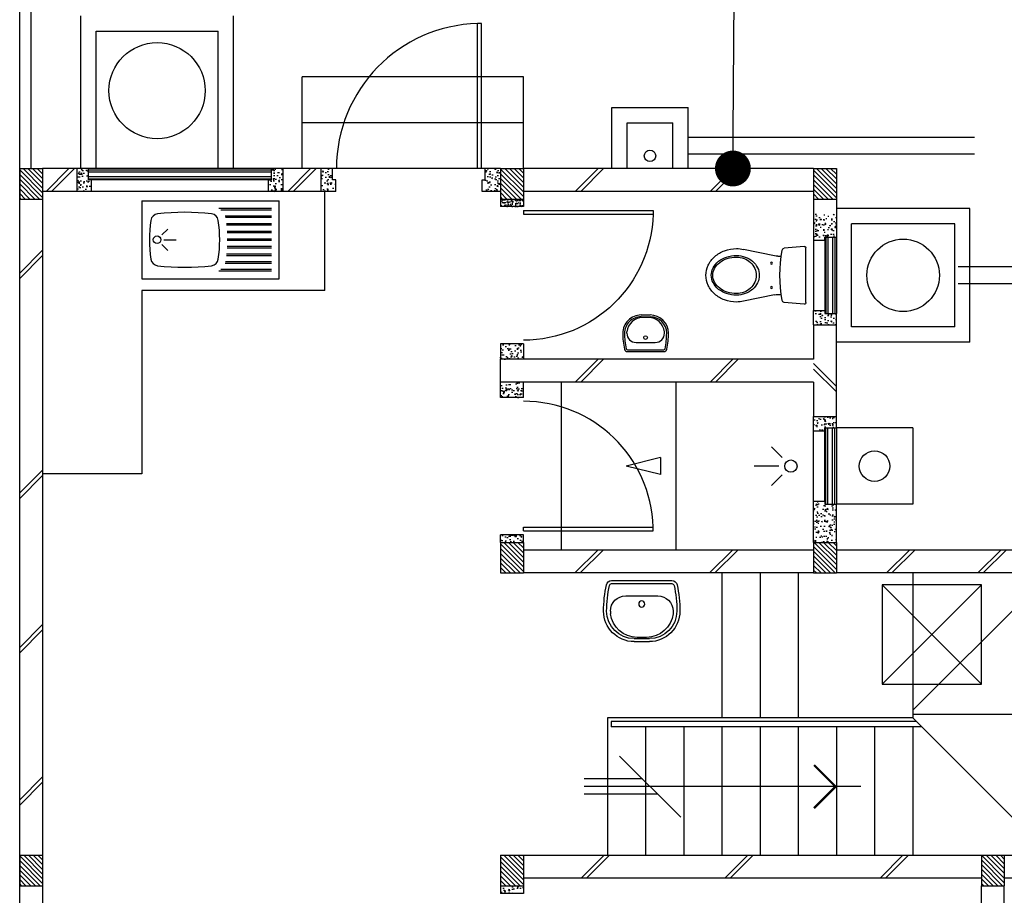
# Model space of a CAD drawing. Header units: millimetres. Extents: x 301 to 1479, y 491 to 1341.
# Tile 168 of 256: x 404.43 to 410.88, y 687.36 to 693.1. Entities that reach past the tile are written whole.
import ezdxf

# ---------------------------------------------------------------- set-up
doc = ezdxf.new("R2010")
doc.units = ezdxf.units.MM
doc.header["$LTSCALE"] = 1.5
doc.header["$MEASUREMENT"] = 0
for name, pattern in [('HIDDEN', [0.375, 0.25, -0.125]), ('HIDDEN2', [4.7625, 3.175, -1.5875]), ('PHANTOM2', [1.25, 0.625, -0.125, 0.125, -0.125, 0.125, -0.125])]:
    doc.linetypes.add(name, pattern=pattern)
for name, color, linetype in [('Blk', 7, 'Continuous'), ('Block', 46, 'Continuous'), ('boundary', 3, 'Continuous'), ('Boundary Wall', 64, 'Continuous'), ('BULUS', 2, 'Continuous'), ('BWCN', 4, 'Continuous'), ('DIM', 6, 'Continuous'), ('DOOR', 3, 'Continuous'), ('Ele', 8, 'Continuous'), ('HATCH', 7, 'Continuous'), ('Hatch Col. C1 GF Ext.', 84, 'Continuous'), ('Hatch Stub Col', 251, 'Continuous'), ('Kerb', 251, 'Continuous'), ('P. Grease Trap', 64, 'Continuous'), ('P. Gully trap', 42, 'Continuous'), ('P. Sewr Manhole', 49, 'Continuous'), ('Paving Block', 251, 'Continuous'), ('PVC Pipe 110', 69, 'Continuous'), ('PVC RWP 75', 77, 'Continuous'), ('PVC Sewer Pipe 110', 24, 'Continuous'), ('SANIT', 8, 'Continuous'), ('WINDOW', 1, 'Continuous')]:
    doc.layers.add(name, color=color, linetype=linetype)
doc.styles.add('RS1', font='romans.shx', dxfattribs={"width": 0.75, "height": 0.5})
doc.dimstyles.new('Souillac5', dxfattribs={"dimscale": 0.5, "dimtxt": 0.5, "dimasz": 0.47, "dimexe": 0, "dimexo": 1, "dimgap": 0.5, "dimtad": 1, "dimzin": 0, "dimdsep": 46, "dimtxsty": 'RS1', "dimblk": 'DOT', "dimcen": 3, "dimse1": 1, "dimse2": 1, "dimclrd": 6, "dimclre": 6, "dimclrt": 7, "dimaunit": 1, "dimadec": 0, "dimazin": 0, "dimtfac": 1, "dimtofl": 0, "dimtmove": 1, "dimatfit": 3, "dimfxl": 1, "dimtolj": 1, "dimtzin": 0, "dimlwe": -1, "dimarcsym": 0})
pattern_1 = [(50, (422.03025, 162.062746), (0.071726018, -0.0062752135), [0.0075, -0.0825]), (355, (422.03025, 162.062746), (-0.013875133, 0.075219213), [0.006, -0.066]), (100.451444, (422.03623, 162.06222), (0.057850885, 0.068943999), [0.006374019, -0.070114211]), (46.1842, (422.03025, 162.08275), (0.106724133, -0.016551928), [0.01125, -0.12375]), (96.635635, (422.03914, 162.08137), (0.093466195, 0.09741186), [0.009561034, -0.105171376]), (351.184164, (422.03025, 162.08275), (0.093466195, 0.09741186), [0.009, -0.099]), (21, (422.04025, 162.077746), (0.059690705, -0.040261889), [0.0075, -0.0825]), (326, (422.04025, 162.077746), (0.024331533, 0.072515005), [0.006, -0.066]), (71.451445, (422.045225, 162.07439), (0.084022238, 0.032253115), [0.006374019, -0.070114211]), (37.5, (422.03025, 162.062746), (0.0012159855, 0.0332893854), [0, -0.0652, 0, -0.067, 0, -0.06625]), (7.5, (422.03025, 162.062746), (0.0263069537, 0.0394411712), [0, -0.0382, 0, -0.0637, 0, -0.02525]), (327.5, (422.00795, 162.062746), (0.0533822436, -0.0022554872), [0, -0.025, 0, -0.078, 0, -0.1035]), (317.5, (421.99795, 162.062746), (0.058318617, 0.010010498), [0, -0.0325, 0, -0.0518, 0, -0.0735])]
pattern_2 = [(315, (443.186696, 157.028336), (0.0154679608, 0.0154679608), [])]
pattern_3 = [(50, (418.271455, 162.012746), (0.071726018, -0.0062752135), [0.0075, -0.0825]), (355, (418.271455, 162.012746), (-0.013875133, 0.075219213), [0.006, -0.066]), (100.451444, (418.27743, 162.01222), (0.057850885, 0.068943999), [0.006374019, -0.070114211]), (46.1842, (418.271455, 162.03275), (0.106724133, -0.016551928), [0.01125, -0.12375]), (96.635635, (418.28035, 162.03137), (0.093466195, 0.09741186), [0.009561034, -0.105171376]), (351.184164, (418.27146, 162.03275), (0.093466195, 0.09741186), [0.009, -0.099]), (21, (418.281455, 162.027746), (0.059690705, -0.040261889), [0.0075, -0.0825]), (326, (418.281455, 162.027746), (0.024331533, 0.072515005), [0.006, -0.066]), (71.451445, (418.28643, 162.02439), (0.084022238, 0.032253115), [0.006374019, -0.070114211]), (37.5, (418.271455, 162.012746), (0.0012159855, 0.0332893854), [0, -0.0652, 0, -0.067, 0, -0.06625]), (7.5, (418.271455, 162.012746), (0.0263069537, 0.0394411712), [0, -0.0382, 0, -0.0637, 0, -0.02525]), (327.5, (418.249155, 162.012746), (0.0533822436, -0.0022554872), [0, -0.025, 0, -0.078, 0, -0.1035]), (317.5, (418.239155, 162.012746), (0.058318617, 0.010010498), [0, -0.0325, 0, -0.0518, 0, -0.0735])]
pattern_4 = [(50, (418.371455, 162.212746), (0.071726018, -0.0062752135), [0.0075, -0.0825]), (355, (418.371455, 162.212746), (-0.013875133, 0.075219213), [0.006, -0.066]), (100.451444, (418.37743, 162.21222), (0.057850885, 0.068943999), [0.006374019, -0.070114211]), (46.1842, (418.371455, 162.23275), (0.106724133, -0.016551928), [0.01125, -0.12375]), (96.635635, (418.38035, 162.23137), (0.093466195, 0.09741186), [0.009561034, -0.105171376]), (351.184164, (418.37146, 162.23275), (0.093466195, 0.09741186), [0.009, -0.099]), (21, (418.381455, 162.227746), (0.059690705, -0.040261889), [0.0075, -0.0825]), (326, (418.381455, 162.227746), (0.024331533, 0.072515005), [0.006, -0.066]), (71.451445, (418.38643, 162.22439), (0.084022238, 0.032253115), [0.006374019, -0.070114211]), (37.5, (418.371455, 162.212746), (0.0012159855, 0.0332893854), [0, -0.0652, 0, -0.067, 0, -0.06625]), (7.5, (418.371455, 162.212746), (0.0263069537, 0.0394411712), [0, -0.0382, 0, -0.0637, 0, -0.02525]), (327.5, (418.349155, 162.212746), (0.0533822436, -0.0022554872), [0, -0.025, 0, -0.078, 0, -0.1035]), (317.5, (418.339155, 162.212746), (0.058318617, 0.010010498), [0, -0.0325, 0, -0.0518, 0, -0.0735])]

# ---------------------------------------------------------------- blocks, each defined once
blk = doc.blocks.new('SSBSD90')
at = {"layer": 'Ele'}
for p, q in [((-900, 510), (0, 510)), ((-900, 510), (-900, 0)), ((-50, 460), (-395.5, 460)), ((0, 0), (0, 510)), ((-50, 450), (-382.1, 450)), ((-50, 410), (-354.7, 410)), ((-50, 400), (-351.5, 400)), ((-768.2, 286.8), (-729.3, 325.7)), ((-50, 360), (-345.7, 360)), ((-50, 350), (-344.7, 350)), ((-50, 310), (-341.6, 310)), ((-50, 300), (-341, 300)), ((-50, 260), (-340, 260)), ((-768.2, 223.2), (-729.3, 184.3)), ((-755, 255), (-675, 255)), ((-50, 200), (-341.6, 200)), ((-50, 210), (-341, 210)), ((-50, 250), (-340, 250)), ((-50, 150), (-345.7, 150)), ((-50, 160), (-344.7, 160)), ((-50, 100), (-354.7, 100)), ((-50, 110), (-351.5, 110)), ((-900, 0), (0, 0)), ((-50, 50), (-395.5, 50)), ((-50, 60), (-382.1, 60))]:
    blk.add_line(p, q, dxfattribs=at)
blk.add_circle((-800, 255), 25, dxfattribs=at)
for centre, radius, start, end in [((-791.6, 375.1), 50, 96.57699, 172.01642), ((-620, -1113.3), 1548.3, 83.42301, 96.57699), ((-448.4, 375.1), 50, 7.98358, 83.42301), ((65, 255), 915, 172.01642, 187.98358), ((-1305, 255), 915, 352.01642, 7.98358), ((-791.6, 134.9), 50, 187.98358, 263.42301), ((-620, 1623.3), 1548.3, 263.42301, 276.57699), ((-448.4, 134.9), 50, 276.57699, 352.01642)]:
    blk.add_arc(centre, radius, start, end, dxfattribs=at)
blk = doc.blocks.new('WC')
at = {"layer": 'SANIT'}
for p, q in [((-179.1, 0), (179.1, 0)), ((-189, -10.9), (-177.5, -141.5)), ((189, -10.9), (177.5, -141.5)), ((-125, -184.5), (-125, -161.4)), ((125, -184.5), (125, -161.4)), ((-127.2, -205.2), (-170.1, -407.8)), ((127.2, -205.2), (170.1, -407.8))]:
    blk.add_line(p, q, dxfattribs=at)
for points in [[(130, -455, 0.086378), (119.8, -396.7, 0.092622), (91.9, -348.9, 0.103078), (48.8, -316.1, 0.111925), (0, -305, 0.111925), (-48.8, -316.1, 0.103078), (-91.9, -348.9, 0.092622), (-119.8, -396.7, 0.086378), (-130, -455, 0.086378)], [(120, -455, 0.091554), (110.7, -404.8, 0.095342), (84.9, -363.1, 0.101238), (45.4, -334.7, 0.105842), (0, -325, 0.105842), (-45.4, -334.7, 0.101238), (-84.9, -363.1, 0.095342), (-110.7, -404.8, 0.091554), (-120, -455, 0.091554)], [(-175, -455, 0.087147), (-161.4, -532.7, 0.093047), (-123.7, -596.4, 0.102819), (-65.8, -640.2, 0.110985), (0, -655, 0.110985), (65.8, -640.2, 0.102819), (123.7, -596.4, 0.093047), (161.4, -532.7, 0.087147), (175, -455, 0.052217), (170.1, -407.8, 0.093047)], [(-170.1, -407.8, 0.052217), (-175, -455, 0.087147)], [(-130, -455, 0.079027), (-119.7, -519.8, 0.088191), (-91.9, -571.7, 0.105253), (-48.1, -608.1, 0.121599), (0, -620, 0.121599), (48.1, -608.1, 0.105253), (91.9, -571.7, 0.088191), (119.7, -519.8, 0.079027), (130, -455, 0.079027)], [(-120, -455, 0.077736), (-110.5, -515.9, 0.087342), (-84.9, -564.6, 0.105569), (-44.3, -598.9, 0.12344), (0, -610, 0.12344), (44.3, -598.9, 0.105569), (84.9, -564.6, 0.087342), (110.5, -515.9, 0.077736), (120, -455, 0.077736)]]:
    blk.add_lwpolyline(points, format="xyb", dxfattribs=at)
for centre in [(-80, -225), (80, -225)]:
    blk.add_circle(centre, 6, dxfattribs=at)
for centre, radius, start, end in [((-179.1, -10), 10, 90, 185.04245), ((179.1, -10), 10, 354.95755, 90), ((-162.6, -140.2), 15, 185.04245, 259.60796), ((0, 746.3), 916.3, 259.60796, 280.39204), ((-225, -184.5), 100, 348.04369, 0), ((225, -184.5), 100, 180, 191.95631), ((162.6, -140.2), 15, 280.39204, 354.95755)]:
    blk.add_arc(centre, radius, start, end, dxfattribs=at)
blk = doc.blocks.new('Wh1')
at = {"layer": 'SANIT'}
for p, q in [((197.3, 0), (-197.3, 0)), ((197.3, -20), (-197.3, -20)), ((105, -100), (-105, -100)), ((-205, -200), (-205, -217.2)), ((205, -200), (205, -217.2)), ((50, -380), (-50, -380)), ((-30.2, -372.6), (30.2, -372.6)), ((50, -400), (-50, -400))]:
    blk.add_line(p, q, dxfattribs=at)
blk.add_circle((0, -153.8), 20, dxfattribs=at)
for centre, radius, start, end in [((0, -200), 250, 180, 180), ((0, -200), 250, 0, 0), ((-197.3, -35), 35, 90, 167.77757), ((197.3, -35), 35, 12.22243, 90), ((567.1, -200.6), 817.1, 167.77757, 179.95982), ((567.1, -200.6), 797.1, 167.77757, 179.95982), ((-197.3, -35), 15, 90, 167.77757), ((197.3, -35), 15, 12.22243, 90), ((-567.1, -200.6), 797.1, 0.04018, 12.22243), ((-567.1, -200.6), 817.1, 0.04018, 12.22243), ((-105, -200), 100, 90, 180), ((105, -200), 100, 0, 90), ((-50, -200), 200, 180, 270), ((-50, -200), 180, 180, 270), ((-30.2, -196.6), 176, 186.70755, 270.01296), ((30.2, -196.6), 176, 269.98704, 353.29245), ((50, -200), 180, 270, 0), ((50, -200), 200, 270, 0)]:
    blk.add_arc(centre, radius, start, end, dxfattribs=at)
blk = doc.blocks.new('Dr900')
at = {"layer": 'DOOR'}
for p, q in [((-50, 0), (-50, 850)), ((-25, 850), (-50, 850)), ((-25, 0), (-25, 850)), ((-25, 0), (-50, 0))]:
    blk.add_line(p, q, dxfattribs=at)
blk.add_arc((-24.3, -0.3), 850.7, 91.72797, 179.98222, dxfattribs=at)
blk = doc.blocks.new('Dr1000')
at = {"layer": 'DOOR'}
for p, q in [((-50, 0), (-50, 950)), ((-25, 950), (-50, 950)), ((-25, 0), (-25, 950)), ((-25, 0), (-50, 0))]:
    blk.add_line(p, q, dxfattribs=at)
blk.add_arc((-24.4, -0.2), 950.6, 91.54201, 179.98579, dxfattribs=at)
blk = doc.blocks.new('SSSU-D3')
at = {"layer": 'HATCH'}
h = blk.add_hatch(dxfattribs=at)
h.set_pattern_fill('ANSI31', color=256, scale=0.175, angle=630)
h.set_pattern_definition([(315, (-128.472678, 34.936787), (0.015467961, 0.015467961), [])])
h.paths.add_polyline_path([(9.75, 5.15), (9.6, 5.15), (9.6, 5.35), (9.75, 5.35)])
h = blk.add_hatch(dxfattribs=at)
h.set_pattern_fill('ANSI31', color=256, scale=0.175, angle=630)
h.set_pattern_definition([(315, (-130.522678, 34.936787), (0.015467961, 0.015467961), [])])
h.paths.add_polyline_path([(11.8, 5.15), (11.65, 5.15), (11.65, 5.35), (11.8, 5.35)])
h = blk.add_hatch(dxfattribs=at)
h.set_pattern_fill('ANSI31', color=256, scale=0.175, angle=630)
h.set_pattern_definition([(315, (-128.472678, 32.886787), (0.015467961, 0.015467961), [])])
h.paths.add_polyline_path([(9.75, 3.1), (9.6, 3.1), (9.6, 3.3), (9.75, 3.3)])
h = blk.add_hatch(dxfattribs=at)
h.set_pattern_fill('ANSI31', color=256, scale=0.175, angle=630)
h.set_pattern_definition([(315, (-131.622678, 32.886787), (0.015467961, 0.015467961), [])])
h.paths.add_polyline_path([(12.9, 3.1), (12.75, 3.1), (12.75, 3.3), (12.9, 3.3)])
at = {"layer": 'Hatch Col. C1 GF Ext.'}
h = blk.add_hatch(dxfattribs=at)
h.set_pattern_fill('ANSI31', color=256, scale=0.175, angle=-90)
h.set_pattern_definition(pattern_2)
h.paths.add_polyline_path([(6.6, 7.6), (6.45, 7.6), (6.45, 7.8), (6.6, 7.8)])
h = blk.add_hatch(dxfattribs=at)
h.set_pattern_fill('ANSI31', color=256, scale=0.175, angle=-90)
h.set_pattern_definition(pattern_2)
h.paths.add_polyline_path([(9.75, 7.6), (9.6, 7.6), (9.6, 7.8), (9.75, 7.8)])
h = blk.add_hatch(dxfattribs=at)
h.set_pattern_fill('ANSI31', color=256, scale=0.175, angle=-90)
h.set_pattern_definition(pattern_2)
h.paths.add_polyline_path([(11.8, 7.6), (11.65, 7.6), (11.65, 7.8), (11.8, 7.8)])
h = blk.add_hatch(dxfattribs=at)
h.set_pattern_fill('ANSI31', color=256, scale=0.175, angle=-90)
h.set_pattern_definition([(315, (443.186696, 156.678336), (0.0154679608, 0.0154679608), [])])
h.paths.add_polyline_path([(6.6, 3.1), (6.45, 3.1), (6.45, 3.3), (6.6, 3.3)])
at = {"layer": 'Hatch Stub Col', "linetype": 'ByBlock'}
h = blk.add_hatch(dxfattribs=at)
h.set_pattern_fill('AR-CONC', color=256, scale=0.01, angle=720)
h.set_pattern_definition(pattern_4)
h.paths.add_polyline_path([(6.8254, 7.8), (6.9004, 7.8), (6.9004, 7.725), (6.9204, 7.725), (6.9204, 7.65), (6.8254, 7.65)])
h = blk.add_hatch(dxfattribs=at)
h.set_pattern_fill('AR-CONC', color=256, scale=0.01, angle=720)
h.set_pattern_definition(pattern_4)
h.paths.add_polyline_path([(8.0804, 7.725), (8.1004, 7.725), (8.1004, 7.8), (8.1754, 7.8), (8.1754, 7.65), (8.0804, 7.65)])
h = blk.add_hatch(dxfattribs=at)
h.set_pattern_fill('AR-CONC', color=256, scale=0.01, angle=720)
h.set_pattern_definition([(50, (418.421455, 162.212746), (0.071726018, -0.0062752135), [0.0075, -0.0825]), (355, (418.421455, 162.212746), (-0.013875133, 0.075219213), [0.006, -0.066]), (100.451444, (418.42743, 162.21222), (0.057850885, 0.068943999), [0.006374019, -0.070114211]), (46.1842, (418.421455, 162.23275), (0.106724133, -0.016551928), [0.01125, -0.12375]), (96.635635, (418.43035, 162.23137), (0.093466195, 0.09741186), [0.009561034, -0.105171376]), (351.184164, (418.42146, 162.23275), (0.093466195, 0.09741186), [0.009, -0.099]), (21, (418.431455, 162.227746), (0.059690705, -0.040261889), [0.0075, -0.0825]), (326, (418.431455, 162.227746), (0.024331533, 0.072515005), [0.006, -0.066]), (71.451445, (418.43643, 162.22439), (0.084022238, 0.032253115), [0.006374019, -0.070114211]), (37.5, (418.421455, 162.212746), (0.0012159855, 0.0332893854), [0, -0.0652, 0, -0.067, 0, -0.06625]), (7.5, (418.421455, 162.212746), (0.0263069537, 0.0394411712), [0, -0.0382, 0, -0.0637, 0, -0.02525]), (327.5, (418.399155, 162.212746), (0.0533822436, -0.0022554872), [0, -0.025, 0, -0.078, 0, -0.1035]), (317.5, (418.389155, 162.212746), (0.058318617, 0.010010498), [0, -0.0325, 0, -0.0518, 0, -0.0735])])
h.paths.add_polyline_path([(8.425, 7.8), (8.5, 7.8), (8.5, 7.725), (8.52, 7.725), (8.52, 7.65), (8.425, 7.65)])
h = blk.add_hatch(dxfattribs=at)
h.set_pattern_fill('AR-CONC', color=256, scale=0.01, angle=720)
h.set_pattern_definition([(50, (422.03025, 162.212746), (0.071726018, -0.0062752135), [0.0075, -0.0825]), (355, (422.03025, 162.212746), (-0.013875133, 0.075219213), [0.006, -0.066]), (100.451444, (422.03623, 162.21222), (0.057850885, 0.068943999), [0.006374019, -0.070114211]), (46.1842, (422.03025, 162.23275), (0.106724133, -0.016551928), [0.01125, -0.12375]), (96.635635, (422.03914, 162.23137), (0.093466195, 0.09741186), [0.009561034, -0.105171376]), (351.184164, (422.03025, 162.23275), (0.093466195, 0.09741186), [0.009, -0.099]), (21, (422.04025, 162.227746), (0.059690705, -0.040261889), [0.0075, -0.0825]), (326, (422.04025, 162.227746), (0.024331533, 0.072515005), [0.006, -0.066]), (71.451445, (422.045225, 162.22439), (0.084022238, 0.032253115), [0.006374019, -0.070114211]), (37.5, (422.03025, 162.212746), (0.0012159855, 0.0332893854), [0, -0.0652, 0, -0.067, 0, -0.06625]), (7.5, (422.03025, 162.212746), (0.0263069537, 0.0394411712), [0, -0.0382, 0, -0.0637, 0, -0.02525]), (327.5, (422.00795, 162.212746), (0.0533822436, -0.0022554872), [0, -0.025, 0, -0.078, 0, -0.1035]), (317.5, (421.99795, 162.212746), (0.058318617, 0.010010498), [0, -0.0325, 0, -0.0518, 0, -0.0735])])
h.paths.add_polyline_path([(9.5, 7.8), (9.6, 7.8), (9.6, 7.65), (9.48, 7.65), (9.48, 7.725), (9.5, 7.725)])
h = blk.add_hatch(dxfattribs=at)
h.set_pattern_fill('AR-CONC', color=256, scale=0.005, angle=720)
h.set_pattern_definition([(50, (422.03025, 162.212746), (0.0358630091, -0.0031376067), [0.00375, -0.04125]), (355, (422.03025, 162.212746), (-0.0069375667, 0.0376096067), [0.003, -0.033]), (100.4514445, (422.03324, 162.212485), (0.0289254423, 0.0344719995), [0.0031870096, -0.0350571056]), (46.1842, (422.03025, 162.222746), (0.0533620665, -0.008275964), [0.005625, -0.061875]), (96.635635, (422.0347, 162.222056), (0.046733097, 0.04870593), [0.004780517, -0.052585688]), (351.184164, (422.03025, 162.222746), (0.046733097, 0.04870593), [0.0045, -0.0495]), (21, (422.03525, 162.220246), (0.0298453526, -0.0201309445), [0.00375, -0.04125]), (326, (422.03525, 162.220246), (0.0121657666, 0.0362575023), [0.003, -0.033]), (71.451445, (422.037738, 162.21857), (0.0420111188, 0.0161265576), [0.0031870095, -0.0350571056]), (37.5, (422.030251, 162.212746), (0.00060799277, 0.0166446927), [0, -0.0326, 0, -0.0335, 0, -0.033125]), (7.5, (422.03025, 162.212746), (0.0131534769, 0.0197205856), [0, -0.0191, 0, -0.03185, 0, -0.012625]), (327.5, (422.019101, 162.212746), (0.0266911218, -0.0011277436), [0, -0.0125, 0, -0.039, 0, -0.05175]), (317.5, (422.0141, 162.212746), (0.0291593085, 0.0050052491), [0, -0.01625, 0, -0.0259, 0, -0.03675])])
h.paths.add_polyline_path([(9.6, 7.55), (9.6, 7.6), (9.75, 7.6), (9.75, 7.55)])
h = blk.add_hatch(dxfattribs=at)
h.set_pattern_fill('AR-CONC', color=256, scale=0.01, angle=720)
h.set_pattern_definition(pattern_1)
h.paths.add_polyline_path([(11.725, 7.35), (11.725, 7.33), (11.65, 7.33), (11.65, 7.5), (11.8, 7.5), (11.8, 7.35)])
h = blk.add_hatch(dxfattribs=at)
h.set_pattern_fill('AR-CONC', color=256, scale=0.01, angle=720)
h.set_pattern_definition(pattern_1)
h.paths.add_polyline_path([(11.65, 6.775), (11.65, 6.87), (11.725, 6.87), (11.725, 6.85), (11.8, 6.85), (11.8, 6.775)])
h = blk.add_hatch(dxfattribs=at)
h.set_pattern_fill('AR-CONC', color=256, scale=0.01, angle=720)
h.set_pattern_definition(pattern_3)
h.paths.add_polyline_path([(9.6, 6.65), (9.6, 6.55), (9.75, 6.55), (9.75, 6.65)])
h = blk.add_hatch(dxfattribs=at)
h.set_pattern_fill('AR-CONC', color=256, scale=0.01, angle=720)
h.set_pattern_definition(pattern_3)
h.paths.add_polyline_path([(9.6, 6.3), (9.6, 6.4), (9.75, 6.4), (9.75, 6.3)])
h = blk.add_hatch(dxfattribs=at)
h.set_pattern_fill('AR-CONC', color=256, scale=0.01, angle=720)
h.set_pattern_definition([(50, (422.03025, 162.012746), (0.071726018, -0.0062752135), [0.0075, -0.0825]), (355, (422.03025, 162.012746), (-0.013875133, 0.075219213), [0.006, -0.066]), (100.451444, (422.03623, 162.01222), (0.057850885, 0.068943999), [0.006374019, -0.070114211]), (46.1842, (422.03025, 162.03275), (0.106724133, -0.016551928), [0.01125, -0.12375]), (96.635635, (422.03914, 162.03137), (0.093466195, 0.09741186), [0.009561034, -0.105171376]), (351.184164, (422.03025, 162.03275), (0.093466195, 0.09741186), [0.009, -0.099]), (21, (422.04025, 162.027746), (0.059690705, -0.040261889), [0.0075, -0.0825]), (326, (422.04025, 162.027746), (0.024331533, 0.072515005), [0.006, -0.066]), (71.451445, (422.045225, 162.02439), (0.084022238, 0.032253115), [0.006374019, -0.070114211]), (37.5, (422.03025, 162.012746), (0.0012159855, 0.0332893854), [0, -0.0652, 0, -0.067, 0, -0.06625]), (7.5, (422.03025, 162.012746), (0.0263069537, 0.0394411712), [0, -0.0382, 0, -0.0637, 0, -0.02525]), (327.5, (422.00795, 162.012746), (0.0533822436, -0.0022554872), [0, -0.025, 0, -0.078, 0, -0.1035]), (317.5, (421.99795, 162.012746), (0.058318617, 0.010010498), [0, -0.0325, 0, -0.0518, 0, -0.0735])])
h.paths.add_polyline_path([(11.725, 6.1), (11.725, 6.08), (11.65, 6.08), (11.65, 6.175), (11.8, 6.175), (11.8, 6.1)])
h = blk.add_hatch(dxfattribs=at)
h.set_pattern_fill('AR-CONC', color=256, scale=0.01, angle=720)
h.set_pattern_definition([(50, (461.012857, 47.178006), (0.071726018, -0.0062752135), [0.0075, -0.0825]), (355, (461.01286, 47.17801), (-0.013875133, 0.075219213), [0.006, -0.066]), (100.451444, (461.018834, 47.17748), (0.057850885, 0.068943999), [0.006374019, -0.070114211]), (46.1842, (461.01286, 47.19801), (0.106724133, -0.016551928), [0.01125, -0.12375]), (96.635635, (461.02175, 47.19663), (0.093466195, 0.09741186), [0.009561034, -0.105171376]), (351.184164, (461.01286, 47.19801), (0.093466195, 0.09741186), [0.009, -0.099]), (21, (461.022857, 47.193006), (0.059690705, -0.040261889), [0.0075, -0.0825]), (326, (461.02286, 47.19301), (0.024331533, 0.072515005), [0.006, -0.066]), (71.451445, (461.02783, 47.18965), (0.084022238, 0.032253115), [0.006374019, -0.070114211]), (37.5, (461.012857, 47.178006), (0.0012159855, 0.0332893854), [0, -0.0652, 0, -0.067, 0, -0.06625]), (7.5, (461.012857, 47.178006), (0.0263069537, 0.0394411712), [0, -0.0382, 0, -0.0637, 0, -0.02525]), (327.5, (460.990557, 47.178006), (0.0533822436, -0.0022554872), [0, -0.025, 0, -0.078, 0, -0.1035]), (317.5, (460.980557, 47.178006), (0.058318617, 0.010010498), [0, -0.0325, 0, -0.0518, 0, -0.0735])])
h.paths.add_polyline_path([(11.65, 5.35), (11.8, 5.35), (11.8, 5.6), (11.725, 5.6), (11.725, 5.62), (11.65, 5.62)])
h = blk.add_hatch(dxfattribs=at)
h.set_pattern_fill('AR-CONC', color=256, scale=0.01, angle=720)
h.set_pattern_definition([(50, (422.03025, 161.837746), (0.071726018, -0.0062752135), [0.0075, -0.0825]), (355, (422.03025, 161.837746), (-0.013875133, 0.075219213), [0.006, -0.066]), (100.451444, (422.03623, 161.83722), (0.057850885, 0.068943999), [0.006374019, -0.070114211]), (46.1842, (422.03025, 161.85775), (0.106724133, -0.016551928), [0.01125, -0.12375]), (96.635635, (422.03914, 161.85637), (0.093466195, 0.09741186), [0.009561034, -0.105171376]), (351.184164, (422.03025, 161.85775), (0.093466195, 0.09741186), [0.009, -0.099]), (21, (422.04025, 161.852746), (0.059690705, -0.040261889), [0.0075, -0.0825]), (326, (422.04025, 161.852746), (0.024331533, 0.072515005), [0.006, -0.066]), (71.451445, (422.045225, 161.84939), (0.084022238, 0.032253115), [0.006374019, -0.070114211]), (37.5, (422.03025, 161.837746), (0.0012159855, 0.0332893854), [0, -0.0652, 0, -0.067, 0, -0.06625]), (7.5, (422.03025, 161.837746), (0.0263069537, 0.0394411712), [0, -0.0382, 0, -0.0637, 0, -0.02525]), (327.5, (422.00795, 161.837746), (0.0533822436, -0.0022554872), [0, -0.025, 0, -0.078, 0, -0.1035]), (317.5, (421.99795, 161.837746), (0.058318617, 0.010010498), [0, -0.0325, 0, -0.0518, 0, -0.0735])])
h.paths.add_polyline_path([(9.6, 5.4), (9.75, 5.4), (9.75, 5.35), (9.6, 5.35)])
h = blk.add_hatch(dxfattribs=at)
h.set_pattern_fill('AR-CONC', color=256, scale=0.01, angle=720)
h.set_pattern_definition([(50, (422.03025, 161.862746), (0.071726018, -0.0062752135), [0.0075, -0.0825]), (355, (422.03025, 161.862746), (-0.013875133, 0.075219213), [0.006, -0.066]), (100.451444, (422.03623, 161.86222), (0.057850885, 0.068943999), [0.006374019, -0.070114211]), (46.1842, (422.03025, 161.88275), (0.106724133, -0.016551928), [0.01125, -0.12375]), (96.635635, (422.03914, 161.88137), (0.093466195, 0.09741186), [0.009561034, -0.105171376]), (351.184164, (422.03025, 161.88275), (0.093466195, 0.09741186), [0.009, -0.099]), (21, (422.04025, 161.877746), (0.059690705, -0.040261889), [0.0075, -0.0825]), (326, (422.04025, 161.877746), (0.024331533, 0.072515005), [0.006, -0.066]), (71.451445, (422.045225, 161.87439), (0.084022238, 0.032253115), [0.006374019, -0.070114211]), (37.5, (422.03025, 161.862746), (0.0012159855, 0.0332893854), [0, -0.0652, 0, -0.067, 0, -0.06625]), (7.5, (422.03025, 161.862746), (0.0263069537, 0.0394411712), [0, -0.0382, 0, -0.0637, 0, -0.02525]), (327.5, (422.00795, 161.862746), (0.0533822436, -0.0022554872), [0, -0.025, 0, -0.078, 0, -0.1035]), (317.5, (421.99795, 161.862746), (0.058318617, 0.010010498), [0, -0.0325, 0, -0.0518, 0, -0.0735])])
h.paths.add_polyline_path([(9.6, 3.1), (9.75, 3.1), (9.75, 3.05), (9.6, 3.05)])
at = {"layer": 'Block', "linetype": 'ByBlock'}
for p, q in [((6.8254, 7.8), (6.6, 7.8)), ((8.425, 7.8), (8.1754, 7.8)), ((11.65, 7.8), (9.75, 7.8)), ((6.8254, 7.65), (6.6, 7.65)), ((8.425, 7.65), (8.1754, 7.65)), ((11.65, 7.65), (9.75, 7.65)), ((6.6, 7.6), (6.6, 3.3)), ((11.65, 6.775), (11.65, 6.55)), ((11.8, 6.175), (11.8, 6.775)), ((11.65, 6.55), (9.6, 6.55)), ((9.6, 6.4), (9.6, 6.55)), ((11.65, 6.4), (9.6, 6.4)), ((11.65, 6.4), (11.65, 6.175)), ((11.65, 5.3), (9.75, 5.3)), ((13.2, 5.3), (11.8, 5.3)), ((11.65, 5.15), (9.75, 5.15)), ((13.2, 5.15), (11.8, 5.15)), ((9.75, 3.3), (12.75, 3.3)), ((12.9, 3.3), (13.2, 3.3)), ((6.6, 3.1), (6.6, 1.3)), ((12.75, 3.15), (9.75, 3.15)), ((12.75, 0.15), (12.75, 3.1)), ((13.2, 3.15), (12.9, 3.15)), ((12.9, 0), (12.9, 3.1))]:
    blk.add_line(p, q, dxfattribs=at)
at = {"layer": 'Boundary Wall', "linetype": 'ByBlock'}
blk.add_line((6.525, 7.8), (6.525, 9.355), dxfattribs=at)
at = {"layer": 'BULUS', "linetype": 'ByBlock'}
for p, q in [((10.325, 4.1754), (10.325, 4.1404)), ((12.325, 4.1754), (10.325, 4.1754)), ((12.36, 4.1404), (10.325, 4.1404))]:
    blk.add_line(p, q, dxfattribs=at)
at = {"layer": 'BWCN'}
for p, q in [((6.45, 7.8), (6.6, 7.8)), ((6.45, 7.8), (6.45, 7.6)), ((6.6, 7.8), (6.6, 7.6)), ((6.8254, 7.65), (6.8254, 7.8)), ((6.9004, 7.8), (6.8254, 7.8)), ((6.9004, 7.725), (6.9004, 7.8)), ((8.1004, 7.725), (8.1004, 7.8)), ((8.1754, 7.8), (8.1004, 7.8)), ((8.1754, 7.65), (8.1754, 7.8)), ((8.5, 7.8), (8.425, 7.8)), ((8.425, 7.65), (8.425, 7.8)), ((8.5, 7.725), (8.5, 7.8)), ((9.6, 7.8), (9.5, 7.8)), ((9.5, 7.725), (9.5, 7.8)), ((9.6, 7.8), (9.75, 7.8)), ((9.6, 7.8), (9.6, 7.6)), ((9.75, 7.8), (9.75, 7.6)), ((11.65, 7.8), (11.8, 7.8)), ((11.65, 7.8), (11.65, 7.6)), ((11.8, 7.8), (11.8, 7.6)), ((6.9204, 7.725), (6.9004, 7.725)), ((6.9204, 7.65), (6.9204, 7.725)), ((8.0804, 7.65), (8.0804, 7.725)), ((8.0804, 7.725), (8.1004, 7.725)), ((8.52, 7.725), (8.5, 7.725)), ((8.52, 7.65), (8.52, 7.725)), ((9.48, 7.65), (9.48, 7.725)), ((9.48, 7.725), (9.5, 7.725)), ((6.9204, 7.65), (6.8254, 7.65)), ((8.1754, 7.65), (8.0804, 7.65)), ((8.52, 7.65), (8.425, 7.65)), ((9.6, 7.65), (9.48, 7.65)), ((6.45, 7.6), (6.6, 7.6)), ((9.6, 7.6), (9.75, 7.6)), ((9.6, 7.6), (9.6, 7.55)), ((9.75, 7.55), (9.6, 7.55)), ((9.75, 7.6), (9.75, 7.55)), ((11.65, 7.6), (11.8, 7.6)), ((11.65, 7.6), (11.65, 7.33)), ((11.8, 7.6), (11.8, 7.35)), ((11.65, 7.33), (11.725, 7.33)), ((11.725, 7.35), (11.8, 7.35)), ((11.725, 7.33), (11.725, 7.35)), ((11.65, 6.775), (11.65, 6.87)), ((11.65, 6.87), (11.725, 6.87)), ((11.725, 6.87), (11.725, 6.85)), ((11.725, 6.85), (11.8, 6.85)), ((11.8, 6.775), (11.8, 6.85)), ((11.65, 6.775), (11.8, 6.775)), ((9.75, 6.65), (9.6, 6.65)), ((9.6, 6.65), (9.6, 6.55)), ((9.75, 6.65), (9.75, 6.55)), ((9.6, 6.3), (9.6, 6.4)), ((9.75, 6.3), (9.75, 6.4)), ((9.75, 6.3), (9.6, 6.3)), ((11.65, 6.08), (11.65, 6.175)), ((11.65, 6.175), (11.8, 6.175)), ((11.8, 6.1), (11.8, 6.175)), ((11.65, 6.08), (11.725, 6.08)), ((11.725, 6.1), (11.8, 6.1)), ((11.725, 6.08), (11.725, 6.1)), ((11.65, 5.62), (11.725, 5.62)), ((11.65, 5.35), (11.65, 5.62)), ((11.725, 5.62), (11.725, 5.6)), ((11.725, 5.6), (11.8, 5.6)), ((11.8, 5.35), (11.8, 5.6)), ((9.75, 5.4), (9.6, 5.4)), ((9.6, 5.35), (9.6, 5.4)), ((9.75, 5.35), (9.75, 5.4)), ((9.6, 5.35), (9.75, 5.35)), ((9.6, 5.35), (9.6, 5.15)), ((9.75, 5.35), (9.75, 5.15)), ((11.65, 5.35), (11.8, 5.35)), ((11.65, 5.35), (11.65, 5.15)), ((11.8, 5.35), (11.8, 5.15)), ((9.6, 5.15), (9.75, 5.15)), ((11.65, 5.15), (11.8, 5.15)), ((6.45, 3.3), (6.6, 3.3)), ((6.45, 3.3), (6.45, 3.1)), ((6.6, 3.3), (6.6, 3.1)), ((9.6, 3.3), (9.75, 3.3)), ((9.6, 3.3), (9.6, 3.1)), ((9.75, 3.3), (9.75, 3.1)), ((12.75, 3.3), (12.9, 3.3)), ((12.75, 3.3), (12.75, 3.1)), ((12.9, 3.3), (12.9, 3.1)), ((6.45, 3.1), (6.6, 3.1)), ((9.6, 3.1), (9.6, 3.05)), ((9.6, 3.1), (9.75, 3.1)), ((9.75, 3.1), (9.75, 3.05)), ((12.75, 3.1), (12.9, 3.1)), ((9.75, 3.05), (9.6, 3.05))]:
    blk.add_line(p, q, dxfattribs=at)
at = {"layer": 'Ele'}
for p, q in [((9.75, 8.4), (8.3, 8.4)), ((8.3, 7.8), (8.3, 8.4)), ((9.75, 7.8), (9.75, 8.4)), ((9.75, 8.1), (8.3, 8.1)), ((8.1004, 7.8), (6.9004, 7.8)), ((8.1004, 7.79), (6.9004, 7.79)), ((9.5, 7.8), (8.5, 7.8)), ((11.6038, 7.8), (10.7288, 7.8)), ((8.1004, 7.73), (6.9004, 7.73)), ((8.0804, 7.725), (6.9204, 7.725)), ((8.0804, 7.65), (6.9204, 7.65)), ((8.4495, 7), (8.4495, 7.65)), ((11.65, 7.33), (11.65, 6.87)), ((11.725, 7.33), (11.725, 6.87)), ((11.73, 7.35), (11.73, 6.85)), ((11.79, 7.35), (11.79, 6.85)), ((11.8, 7.35), (11.8, 6.85)), ((7.25, 7), (7.25, 5.8)), ((8.4495, 7), (7.25, 7)), ((10, 5.3), (10, 6.4)), ((10.75, 5.3), (10.75, 6.4)), ((11.65, 5.62), (11.65, 6.08)), ((11.725, 5.62), (11.725, 6.08)), ((11.73, 5.6), (11.73, 6.1)), ((11.79, 5.6), (11.79, 6.1)), ((11.8, 6.1), (11.8, 5.6)), ((11.4455, 5.9067), (11.3754, 5.9768)), ((11.422, 5.85), (11.2609, 5.85)), ((7.25, 5.8), (6.6, 5.8)), ((11.4455, 5.7933), (11.3754, 5.7232)), ((11.05, 5.15), (11.05, 4.2)), ((11.3, 5.15), (11.3, 4.2)), ((11.55, 5.15), (11.55, 4.2)), ((10.3, 4.2), (10.3, 3.3)), ((12.3, 4.2), (10.3, 4.2)), ((10.55, 4.1404), (10.55, 3.3)), ((10.8, 4.1404), (10.8, 3.3)), ((11.05, 4.1404), (11.05, 3.3)), ((11.3, 4.1404), (11.3, 3.3)), ((11.55, 4.1404), (11.55, 3.3)), ((11.8, 4.1404), (11.8, 3.3)), ((12.05, 4.1404), (12.05, 3.3)), ((12.3, 4.1404), (12.3, 3.3)), ((10.7799, 3.55), (10.3799, 3.95)), ((10.5299, 3.8), (10.1472, 3.8)), ((11.9591, 3.75), (10.1472, 3.75)), ((10.6299, 3.7), (10.1472, 3.7))]:
    blk.add_line(p, q, dxfattribs=at)
at = {"layer": 'Ele', "linetype": 'HIDDEN', "ltscale": 10}
for p, q in [((12.3, 5.15), (12.3, 4.2)), ((13.2, 5.15), (12.3, 4.25)), ((12.3, 4.225), (13.2, 4.225)), ((13.2, 3.3), (12.3, 4.2))]:
    blk.add_line(p, q, dxfattribs=at)
at = {"layer": 'Ele', "const_width": 0.015}
blk.add_lwpolyline([(11.6535, 3.8914), (11.7949, 3.75), (11.6535, 3.6086)], dxfattribs=at)
at = {"layer": 'Ele'}
blk.add_circle((11.5021, 5.85), 0.04, dxfattribs=at)
at = {"layer": 'HATCH'}
for p, q in [((6.7727, 7.8), (6.6227, 7.65)), ((6.8081, 7.8), (6.6581, 7.65)), ((8.3557, 7.8), (8.2057, 7.65)), ((8.3911, 7.8), (8.2411, 7.65)), ((10.2398, 7.8), (10.0898, 7.65)), ((10.2751, 7.8), (10.1251, 7.65)), ((11.1222, 7.8), (10.9722, 7.65)), ((11.1575, 7.8), (11.0075, 7.65)), ((6.45, 7.1145), (6.6, 7.2645)), ((6.45, 7.0792), (6.6, 7.2292)), ((10.2398, 6.55), (10.0898, 6.4)), ((10.2751, 6.55), (10.1251, 6.4)), ((11.1222, 6.55), (10.9722, 6.4)), ((11.1575, 6.55), (11.0075, 6.4)), ((11.8, 6.3713), (11.65, 6.5213)), ((11.8, 6.3359), (11.65, 6.4859)), ((6.45, 5.6739), (6.6, 5.8239)), ((6.45, 5.6385), (6.6, 5.7885)), ((10.2365, 5.3), (10.0865, 5.15)), ((10.2719, 5.3), (10.1219, 5.15)), ((11.1189, 5.3), (10.9689, 5.15)), ((11.1543, 5.3), (11.0043, 5.15)), ((12.2782, 5.3), (12.1282, 5.15)), ((12.3136, 5.3), (12.1636, 5.15)), ((12.8766, 5.3), (12.7266, 5.15)), ((12.9119, 5.3), (12.7619, 5.15)), ((6.45, 4.662), (6.6, 4.812)), ((6.45, 4.6267), (6.6, 4.7767)), ((6.45, 3.6633), (6.6, 3.8133)), ((6.45, 3.628), (6.6, 3.778)), ((10.2783, 3.3), (10.1283, 3.15)), ((10.3137, 3.3), (10.1637, 3.15)), ((11.2197, 3.3), (11.0697, 3.15)), ((11.255, 3.3), (11.105, 3.15)), ((12.2362, 3.3), (12.0862, 3.15)), ((12.2715, 3.3), (12.1215, 3.15))]:
    blk.add_line(p, q, dxfattribs=at)
at = {"layer": 'Kerb'}
for p, q in [((6.85, 7.8), (6.85, 8.8)), ((7.85, 7.8), (7.85, 8.8)), ((6.95, 7.8), (6.95, 8.7)), ((6.95, 8.7), (7.75, 8.7)), ((7.75, 7.8), (7.75, 8.7)), ((10.3288, 8.2), (10.8288, 8.2)), ((10.3288, 7.8), (10.3288, 8.2)), ((10.8288, 7.8), (10.8288, 8.2)), ((10.4288, 8.1), (10.7288, 8.1)), ((10.4288, 7.8), (10.4288, 8.1)), ((10.7288, 7.8), (10.7288, 8.1)), ((12.675, 7.5375), (11.8, 7.5375)), ((12.675, 6.6625), (12.675, 7.5375)), ((12.575, 7.4375), (11.9, 7.4375)), ((11.9, 6.7625), (11.9, 7.4375)), ((12.575, 6.7625), (12.575, 7.4375)), ((12.575, 6.7625), (11.9, 6.7625)), ((12.675, 6.6625), (11.8, 6.6625)), ((12.3, 6.1), (11.8, 6.1)), ((12.3, 6.1), (12.3, 5.6)), ((12.3, 5.6), (11.8, 5.6))]:
    blk.add_line(p, q, dxfattribs=at)
at = {"layer": 'P. Grease Trap'}
blk.add_circle((7.35, 8.31), 0.315, dxfattribs=at)
at = {"layer": 'P. Gully trap'}
blk.add_circle((12.05, 5.85), 0.1, dxfattribs=at)
at = {"layer": 'P. Sewr Manhole'}
blk.add_circle((12.2375, 7.1), 0.2375, dxfattribs=at)
at = {"layer": 'Paving Block', "linetype": 'ByBlock'}
for p, q in [((10.6476, 5.9063), (10.4226, 5.85)), ((10.6476, 5.9063), (10.6476, 5.7938)), ((10.6476, 5.7938), (10.4226, 5.85))]:
    blk.add_line(p, q, dxfattribs=at)
at = {"layer": 'PVC Pipe 110', "linetype": 'PHANTOM2', "ltscale": 2}
for p, q in [((10.8288, 8.005), (13.25, 8.005)), ((10.8288, 7.895), (13.25, 7.895))]:
    blk.add_line(p, q, dxfattribs=at)
at = {"layer": 'PVC RWP 75'}
blk.add_circle((10.5788, 7.8825), 0.0375, dxfattribs=at)
at = {"layer": 'PVC Sewer Pipe 110', "linetype": 'HIDDEN2', "ltscale": 0.1}
for p, q in [((15.2164, 7.155), (12.4685, 7.155)), ((15.2164, 7.045), (12.4685, 7.045))]:
    blk.add_line(p, q, dxfattribs=at)
at = {"layer": 'SANIT', "linetype": 'HIDDEN2', "ltscale": 100}
for p, q in [((12.7504, 5.0718), (12.1004, 5.0718)), ((12.1004, 5.0718), (12.1004, 4.4218)), ((12.7504, 5.0718), (12.1004, 4.4218)), ((12.1004, 5.0718), (12.7504, 4.4218)), ((12.7504, 4.4218), (12.7504, 5.0718)), ((12.1004, 4.4218), (12.7504, 4.4218))]:
    blk.add_line(p, q, dxfattribs=at)
at = {"layer": 'WINDOW'}
for p, q in [((8.1004, 7.775), (6.9004, 7.775)), ((8.1004, 7.745), (6.9004, 7.745))]:
    blk.add_line(p, q, dxfattribs=at)
at = {"layer": 'WINDOW', "linetype": 'HIDDEN2', "ltscale": 0.5}
for p, q in [((11.745, 7.35), (11.745, 6.85)), ((11.775, 7.35), (11.775, 6.85)), ((11.745, 5.6), (11.745, 6.1)), ((11.775, 5.6), (11.775, 6.1))]:
    blk.add_line(p, q, dxfattribs=at)
at = {"layer": 'DOOR', "xscale": 0.001, "yscale": 0.001, "zscale": 0.001}
blk.add_blockref('Dr1000', (9.5, 7.8), dxfattribs=at)
at = {"layer": 'DOOR', "yscale": 0.001, "zscale": 0.001, "rotation": 270}
for p, xscale in [((9.75, 7.55), -0.001), ((9.75, 5.4), 0.001)]:
    blk.add_blockref('Dr900', p, dxfattribs=dict(at, xscale=xscale))
at = {"layer": 'SANIT', "xscale": -0.001, "yscale": 0.001, "zscale": 0.001, "rotation": 270.0000000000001}
blk.add_blockref('WC', (11.6, 7.1), dxfattribs=at)
at = {"layer": 'WINDOW', "linetype": 'ByBlock', "yscale": 0.001, "zscale": 0.001}
for name, p, xscale in [('SSBSD90', (8.15, 7.0778), 0.001), ('Wh1', (10.525, 5.0998), -0.001)]:
    blk.add_blockref(name, p, dxfattribs=dict(at, xscale=xscale))
at = {"layer": 'WINDOW', "linetype": 'ByBlock', "xscale": 0.0006, "yscale": 0.0006, "zscale": 0.0006, "rotation": 180}
blk.add_blockref('Wh1', (10.5503, 6.6), dxfattribs=at)
blk = doc.blocks.new('_DOT')
at = {"color": 0, "linetype": 'ByBlock'}
blk.add_line((-0.5, 0), (-1, 0), dxfattribs=at)
at = {"color": 0, "linetype": 'ByBlock', "const_width": 0.5}
blk.add_lwpolyline([(-0.25, 0, 1), (0.25, 0, 1)], format="xyb", close=True, dxfattribs=at)
blk = doc.blocks.new('*D247')
at = {"layer": 'DEFPOINTS', "color": 0, "transparency": 16777216}
for p in [(409.1457, 698.1743), (409.1457, 698.1743), (409.1057, 692.1262)]:
    blk.add_point(p, dxfattribs=at)
at = {"layer": 'DIM', "color": 6, "lineweight": -2, "transparency": 16777216}
blk.add_line((409.1073, 692.3612), (409.1441, 697.9393), dxfattribs=at)
at = {"layer": 'DIM', "color": 6, "lineweight": -2, "transparency": 16777216, "xscale": 0.235, "yscale": 0.235, "zscale": 0.235}
for p, rotation in [((409.1457, 698.1743), 89.62136057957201), ((409.1057, 692.1262), 269.621360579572)]:
    blk.add_blockref('_DOT', p, dxfattribs=dict(at, rotation=rotation))
at = {"layer": 'DIM', "color": 7, "transparency": 16777216, "insert": (408.5184, 697.2918), "char_height": 0.5, "attachment_point": 5, "rotation": 89.62136, "style": 'RS1'}
blk.add_mtext('\\A1;6.05', dxfattribs=at)

msp = doc.modelspace()

# ---------------------------------------------------------------- linework, layer by layer
at = {"layer": 'boundary', "linetype": 'Continuous'}
msp.add_line((404.4336, 678.769), (404.4336, 698.2054), dxfattribs=at)

# ---------------------------------------------------------------- block references
at = {"layer": 'Blk'}
msp.add_blockref('SSSU-D3', (397.9836, 684.3262), dxfattribs=at)

# ---------------------------------------------------------------- dimensions: what is measured, and where the dimension line sits
at = {"layer": 'DIM'}
dim = msp.add_linear_dim(base=(409.1457, 698.1743), p1=(409.1057, 692.1262), p2=(409.1457, 698.1743), angle=89.62136, dimstyle='Souillac5', override={"dimtmove": 2}, dxfattribs=at)
dim.commit()
dim.dimension.update_dxf_attribs({"geometry": '*D247', "text_midpoint": (408.5184, 697.2918), "dimtype": 161})

doc.saveas('drawing.dxf')
